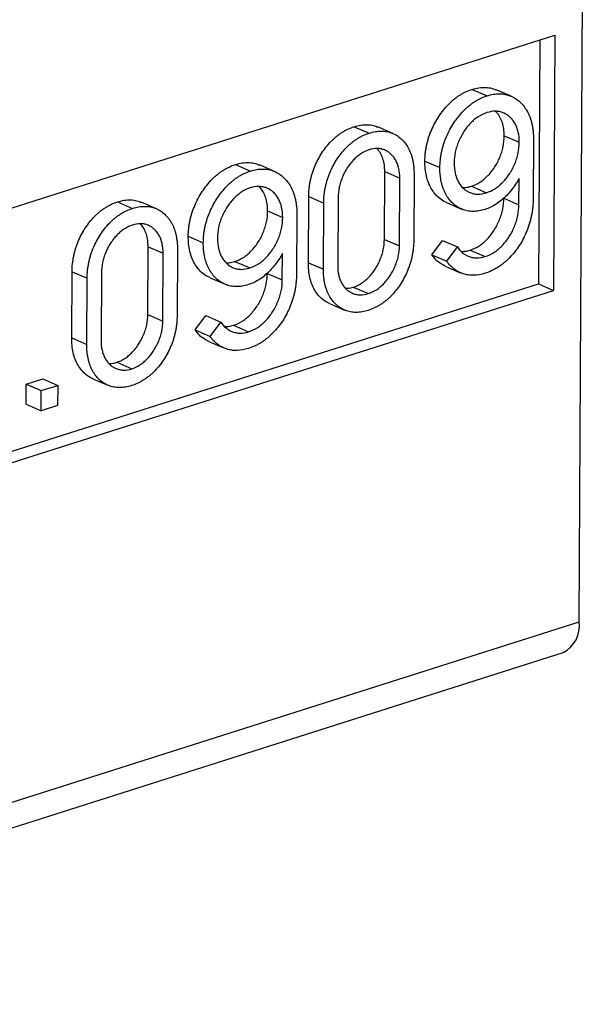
# Model space of a CAD drawing. Header units: millimetres. Extents: x 0 to 216, y 0 to 297.
# Tile 6 of 10: x 63 to 75, y 105 to 127. Entities that reach past the tile are written whole.
import ezdxf

# ---------------------------------------------------------------- set-up
doc = ezdxf.new("R2010")
doc.units = ezdxf.units.MM

msp = doc.modelspace()

# ---------------------------------------------------------------- linework, layer by layer
at = {"color": 7, "linetype": 'Continuous', "lineweight": 25}
for p, q in [((74.748, 113.627), (74.858, 134.054)), ((51.271, 119.137), (74.214, 126.434)), ((74.214, 126.434), (74.184, 120.863)), ((73.885, 126.329), (73.856, 121.005)), ((72.408, 125.253), (72.736, 125.111)), ((73.261, 125.103), (72.932, 125.245)), ((69.837, 124.438), (70.165, 124.296)), ((70.683, 124.289), (70.355, 124.431)), ((73.112, 124.239), (73.44, 124.097)), ((73.749, 124.157), (73.742, 122.867)), ((67.245, 123.611), (67.573, 123.469)), ((71.38, 123.688), (71.708, 123.546)), ((68.097, 123.461), (67.769, 123.603)), ((70.496, 121.977), (70.504, 123.458)), ((70.504, 123.458), (70.832, 123.316)), ((71.143, 123.397), (71.136, 121.953)), ((70.824, 121.835), (70.832, 123.316)), ((73.432, 122.735), (73.435, 123.308)), ((72.394, 123.137), (72.722, 122.996)), ((64.674, 122.796), (65.002, 122.654)), ((65.52, 122.647), (65.192, 122.789)), ((68.837, 121.468), (68.845, 122.912)), ((68.845, 122.912), (69.173, 122.771)), ((69.165, 121.327), (69.173, 122.771)), ((69.486, 122.888), (69.478, 121.407)), ((71.854, 122.781), (72.182, 122.639)), ((73.104, 122.877), (73.432, 122.735)), ((67.949, 122.597), (68.277, 122.455)), ((68.586, 122.515), (68.579, 121.225)), ((66.217, 122.046), (66.545, 121.904)), ((70.496, 121.977), (70.824, 121.835)), ((71.528, 121.642), (71.764, 121.956)), ((71.764, 121.956), (72.092, 121.814)), ((65.333, 120.335), (65.341, 121.816)), ((65.341, 121.816), (65.669, 121.674)), ((65.98, 121.755), (65.973, 120.311)), ((71.856, 121.5), (72.092, 121.814)), ((72.365, 121.743), (72.693, 121.602)), ((65.661, 120.194), (65.669, 121.674)), ((67.231, 121.495), (67.559, 121.354)), ((68.269, 121.093), (68.272, 121.666)), ((68.837, 121.468), (69.165, 121.327)), ((71.528, 121.642), (71.856, 121.5)), ((63.674, 119.827), (63.682, 121.271)), ((63.682, 121.271), (64.01, 121.129)), ((64.323, 121.246), (64.315, 119.766)), ((71.825, 121.392), (72.153, 121.25)), ((64.002, 119.685), (64.01, 121.129)), ((66.691, 121.139), (67.019, 120.997)), ((67.941, 121.235), (68.269, 121.093)), ((51.241, 113.566), (74.184, 120.863)), ((51.242, 113.813), (73.856, 121.005)), ((69.818, 120.935), (70.146, 120.794)), ((73.856, 121.005), (74.184, 120.863)), ((69.298, 120.577), (69.626, 120.435)), ((65.333, 120.335), (65.661, 120.194)), ((66.365, 120), (66.601, 120.314)), ((66.601, 120.314), (66.929, 120.172)), ((66.693, 119.858), (66.929, 120.172)), ((66.365, 120), (66.693, 119.858)), ((67.202, 120.101), (67.53, 119.96)), ((63.674, 119.827), (64.002, 119.685)), ((66.662, 119.75), (66.99, 119.609)), ((64.655, 119.294), (64.983, 119.152)), ((62.681, 118.818), (63.04, 118.932)), ((63.04, 118.932), (63.368, 118.79)), ((64.135, 118.935), (64.463, 118.794)), ((62.679, 118.377), (62.681, 118.818)), ((62.681, 118.818), (63.009, 118.676)), ((63.007, 118.235), (63.009, 118.676)), ((63.009, 118.676), (63.368, 118.79)), ((63.368, 118.79), (63.365, 118.349)), ((62.679, 118.377), (63.007, 118.235)), ((63.365, 118.349), (63.007, 118.235)), ((50.597, 105.946), (74.748, 113.627)), ((50.244, 105.276), (74.395, 112.957))]:
    msp.add_line(p, q, dxfattribs=at)
msp.add_arc((74.101, 113.54), 0.652, 296.7318, 7.6871, dxfattribs=at)
for points, knots in [([(71.38, 123.688), (71.381, 123.744), (71.385, 123.828), (71.4, 123.942), (71.416, 124.026), (71.436, 124.11), (71.46, 124.193), (71.489, 124.276), (71.532, 124.384), (71.595, 124.515), (71.683, 124.664), (71.783, 124.801), (71.876, 124.906), (71.954, 124.982), (72.014, 125.036), (72.076, 125.083), (72.14, 125.127), (72.205, 125.166), (72.294, 125.211), (72.362, 125.239), (72.408, 125.253)], [0, 0, 0, 0, 0.085431, 0.127468, 0.168909, 0.209949, 0.251146, 0.292845, 0.334571, 0.417428, 0.499081, 0.581089, 0.66425, 0.706128, 0.747666, 0.789083, 0.830377, 0.872187, 0.914164, 1, 1, 1, 1]), ([(72.408, 125.253), (72.458, 125.267), (72.559, 125.294), (72.707, 125.3), (72.833, 125.284), (72.904, 125.253), (72.931, 125.241)], [0, 0, 0, 0, 0.274738, 0.549447, 0.82406, 1, 1, 1, 1]), ([(72.736, 125.111), (72.782, 125.125), (72.851, 125.143), (72.942, 125.154), (73.007, 125.156), (73.071, 125.153), (73.133, 125.144), (73.193, 125.129), (73.271, 125.101), (73.362, 125.052), (73.461, 124.977), (73.546, 124.881), (73.608, 124.787), (73.649, 124.702), (73.677, 124.635), (73.699, 124.564), (73.718, 124.49), (73.732, 124.411), (73.747, 124.302), (73.749, 124.215), (73.749, 124.157)], [0, 0, 0, 0, 0.085737, 0.127745, 0.169156, 0.210055, 0.250849, 0.291968, 0.33326, 0.415221, 0.495943, 0.576981, 0.659454, 0.701228, 0.742687, 0.784401, 0.82648, 0.868539, 0.911653, 1, 1, 1, 1]), ([(71.708, 123.546), (71.709, 123.602), (71.713, 123.687), (71.728, 123.8), (71.744, 123.885), (71.764, 123.968), (71.788, 124.051), (71.817, 124.134), (71.86, 124.243), (71.923, 124.374), (72.011, 124.522), (72.111, 124.659), (72.204, 124.764), (72.282, 124.84), (72.342, 124.894), (72.404, 124.942), (72.468, 124.985), (72.533, 125.025), (72.622, 125.069), (72.69, 125.098), (72.736, 125.111)], [0, 0, 0, 0, 0.085431, 0.127468, 0.168909, 0.209949, 0.251146, 0.292845, 0.334571, 0.417428, 0.499081, 0.581089, 0.66425, 0.706128, 0.747666, 0.789083, 0.830377, 0.872187, 0.914164, 1, 1, 1, 1]), ([(72.734, 124.745), (72.67, 124.724), (72.576, 124.681), (72.457, 124.594), (72.374, 124.516), (72.297, 124.428), (72.227, 124.332), (72.167, 124.227), (72.114, 124.117), (72.072, 124.001), (72.03, 123.842), (72.019, 123.723), (72.018, 123.645)], [0, 0, 0, 0, 0.169972, 0.252554, 0.335835, 0.418352, 0.499916, 0.58148, 0.663998, 0.747278, 0.830036, 1, 1, 1, 1]), ([(73.44, 124.097), (73.44, 124.174), (73.429, 124.286), (73.39, 124.418), (73.349, 124.507), (73.297, 124.584), (73.237, 124.65), (73.168, 124.703), (73.092, 124.742), (73.01, 124.769), (72.891, 124.78), (72.797, 124.765), (72.734, 124.745)], [0, 0, 0, 0, 0.168516, 0.251176, 0.334051, 0.416952, 0.498594, 0.580594, 0.663496, 0.747101, 0.829762, 1, 1, 1, 1]), ([(73.112, 124.239), (73.11, 124.289), (73.107, 124.39), (73.075, 124.53), (73.02, 124.65), (72.968, 124.732), (72.93, 124.764), (72.922, 124.771)], [0, 0, 0, 0, 0.234323, 0.468593, 0.702856, 0.937173, 1, 1, 1, 1]), ([(69.837, 124.438), (69.885, 124.451), (69.982, 124.478), (70.124, 124.485), (70.25, 124.472), (70.323, 124.441), (70.354, 124.428)], [0, 0, 0, 0, 0.266705, 0.533375, 0.800009, 1, 1, 1, 1]), ([(68.845, 122.912), (68.845, 122.968), (68.849, 123.052), (68.864, 123.165), (68.878, 123.249), (68.898, 123.331), (68.92, 123.412), (68.947, 123.492), (68.988, 123.598), (69.048, 123.725), (69.131, 123.868), (69.227, 124), (69.315, 124.101), (69.391, 124.174), (69.45, 124.226), (69.51, 124.272), (69.572, 124.314), (69.636, 124.352), (69.724, 124.397), (69.792, 124.423), (69.837, 124.438)], [0, 0, 0, 0, 0.087615, 0.130284, 0.172235, 0.213842, 0.254955, 0.296524, 0.337733, 0.419567, 0.500045, 0.580523, 0.66268, 0.703889, 0.745459, 0.786572, 0.828067, 0.870103, 0.912386, 1, 1, 1, 1]), ([(69.173, 122.771), (69.173, 122.827), (69.178, 122.911), (69.192, 123.024), (69.206, 123.107), (69.226, 123.189), (69.248, 123.27), (69.275, 123.351), (69.316, 123.456), (69.376, 123.583), (69.459, 123.726), (69.555, 123.859), (69.643, 123.959), (69.719, 124.033), (69.778, 124.084), (69.838, 124.13), (69.9, 124.172), (69.964, 124.211), (70.052, 124.256), (70.12, 124.282), (70.165, 124.296)], [0, 0, 0, 0, 0.087615, 0.130284, 0.172235, 0.213842, 0.254955, 0.296524, 0.337733, 0.419567, 0.500045, 0.580523, 0.66268, 0.703889, 0.745459, 0.786572, 0.828067, 0.870103, 0.912386, 1, 1, 1, 1]), ([(70.165, 124.296), (70.21, 124.311), (70.278, 124.327), (70.366, 124.339), (70.43, 124.341), (70.492, 124.338), (70.552, 124.331), (70.61, 124.316), (70.685, 124.29), (70.773, 124.246), (70.867, 124.174), (70.949, 124.083), (71.008, 123.994), (71.048, 123.915), (71.074, 123.851), (71.095, 123.784), (71.113, 123.713), (71.127, 123.639), (71.141, 123.535), (71.144, 123.453), (71.143, 123.397)], [0, 0, 0, 0, 0.087612, 0.130279, 0.172314, 0.213807, 0.254919, 0.296487, 0.337695, 0.419525, 0.5, 0.580475, 0.662305, 0.703513, 0.745081, 0.786193, 0.827686, 0.869721, 0.912388, 1, 1, 1, 1]), ([(72.394, 123.137), (72.457, 123.158), (72.552, 123.201), (72.671, 123.289), (72.755, 123.367), (72.832, 123.454), (72.902, 123.551), (72.963, 123.655), (73.016, 123.767), (73.058, 123.882), (73.1, 124.041), (73.111, 124.161), (73.112, 124.239)], [0, 0, 0, 0, 0.169646, 0.252074, 0.335683, 0.418496, 0.499908, 0.581677, 0.664793, 0.747918, 0.830345, 1, 1, 1, 1]), ([(72.722, 122.996), (72.785, 123.016), (72.88, 123.059), (72.999, 123.147), (73.083, 123.225), (73.16, 123.313), (73.23, 123.41), (73.291, 123.514), (73.344, 123.625), (73.386, 123.74), (73.428, 123.899), (73.439, 124.019), (73.44, 124.097)], [0, 0, 0, 0, 0.169646, 0.252074, 0.335683, 0.418496, 0.499908, 0.581677, 0.664793, 0.747918, 0.830345, 1, 1, 1, 1]), ([(70.163, 123.933), (70.103, 123.915), (70.014, 123.87), (69.901, 123.789), (69.822, 123.714), (69.75, 123.63), (69.684, 123.539), (69.626, 123.44), (69.577, 123.335), (69.537, 123.226), (69.497, 123.075), (69.486, 122.962), (69.486, 122.888)], [0, 0, 0, 0, 0.169622, 0.252387, 0.335373, 0.41861, 0.500177, 0.581367, 0.664282, 0.74752, 0.829927, 1, 1, 1, 1]), ([(70.832, 123.316), (70.832, 123.39), (70.823, 123.497), (70.784, 123.622), (70.745, 123.707), (70.697, 123.781), (70.64, 123.843), (70.575, 123.893), (70.503, 123.931), (70.425, 123.956), (70.312, 123.966), (70.223, 123.953), (70.163, 123.933)], [0, 0, 0, 0, 0.169992, 0.252359, 0.335558, 0.418434, 0.499962, 0.581061, 0.664258, 0.747715, 0.829897, 1, 1, 1, 1]), ([(70.504, 123.458), (70.502, 123.506), (70.5, 123.602), (70.469, 123.734), (70.418, 123.849), (70.371, 123.924), (70.338, 123.953), (70.333, 123.958)], [0, 0, 0, 0, 0.2394717, 0.4788321, 0.7182769, 0.9577041, 1, 1, 1, 1]), ([(66.217, 122.046), (66.218, 122.102), (66.221, 122.187), (66.237, 122.3), (66.252, 122.384), (66.273, 122.468), (66.296, 122.551), (66.326, 122.634), (66.369, 122.743), (66.432, 122.873), (66.52, 123.022), (66.62, 123.159), (66.712, 123.264), (66.791, 123.34), (66.851, 123.394), (66.913, 123.442), (66.977, 123.485), (67.042, 123.525), (67.131, 123.569), (67.199, 123.598), (67.245, 123.611)], [0, 0, 0, 0, 0.085431, 0.127468, 0.168909, 0.209949, 0.251146, 0.292845, 0.334571, 0.417428, 0.499081, 0.581089, 0.66425, 0.706128, 0.747666, 0.789083, 0.830377, 0.872187, 0.914164, 1, 1, 1, 1]), ([(67.245, 123.611), (67.295, 123.625), (67.396, 123.653), (67.544, 123.658), (67.67, 123.642), (67.741, 123.612), (67.768, 123.599)], [0, 0, 0, 0, 0.274738, 0.549447, 0.82406, 1, 1, 1, 1]), ([(71.855, 122.783), (71.841, 122.789), (71.784, 122.809), (71.696, 122.871), (71.598, 122.967), (71.517, 123.084), (71.454, 123.214), (71.41, 123.361), (71.383, 123.519), (71.381, 123.632), (71.38, 123.688)], [0, 0, 0, 0, 0.046962, 0.188956, 0.330895, 0.464791, 0.598596, 0.73238, 0.866182, 1, 1, 1, 1]), ([(72.018, 123.645), (72.018, 123.567), (72.028, 123.454), (72.068, 123.321), (72.109, 123.232), (72.159, 123.153), (72.219, 123.088), (72.287, 123.035), (72.364, 122.997), (72.446, 122.971), (72.565, 122.959), (72.659, 122.976), (72.722, 122.996)], [0, 0, 0, 0, 0.170009, 0.252609, 0.335665, 0.41835, 0.499932, 0.581106, 0.664092, 0.747391, 0.829991, 1, 1, 1, 1]), ([(66.545, 121.904), (66.546, 121.96), (66.549, 122.045), (66.565, 122.159), (66.58, 122.243), (66.601, 122.326), (66.624, 122.409), (66.654, 122.492), (66.697, 122.601), (66.76, 122.732), (66.848, 122.88), (66.948, 123.018), (67.041, 123.122), (67.119, 123.198), (67.179, 123.252), (67.241, 123.3), (67.305, 123.343), (67.37, 123.383), (67.459, 123.428), (67.527, 123.456), (67.573, 123.469)], [0, 0, 0, 0, 0.085431, 0.127468, 0.168909, 0.209949, 0.251146, 0.292845, 0.334571, 0.417428, 0.499081, 0.581089, 0.66425, 0.706128, 0.747666, 0.789083, 0.830377, 0.872187, 0.914164, 1, 1, 1, 1]), ([(67.573, 123.469), (67.619, 123.483), (67.688, 123.501), (67.778, 123.512), (67.844, 123.514), (67.908, 123.512), (67.97, 123.502), (68.03, 123.487), (68.108, 123.459), (68.199, 123.411), (68.298, 123.335), (68.383, 123.239), (68.445, 123.145), (68.486, 123.06), (68.514, 122.993), (68.536, 122.922), (68.555, 122.848), (68.569, 122.769), (68.584, 122.66), (68.586, 122.573), (68.586, 122.515)], [0, 0, 0, 0, 0.085737, 0.127745, 0.169156, 0.210055, 0.250849, 0.291968, 0.33326, 0.415221, 0.495943, 0.576981, 0.659454, 0.701228, 0.742687, 0.784401, 0.82648, 0.868539, 0.911653, 1, 1, 1, 1]), ([(72.693, 122.631), (72.648, 122.616), (72.58, 122.601), (72.492, 122.589), (72.428, 122.587), (72.366, 122.59), (72.305, 122.599), (72.246, 122.614), (72.171, 122.642), (72.083, 122.688), (71.987, 122.761), (71.904, 122.855), (71.845, 122.946), (71.805, 123.026), (71.778, 123.091), (71.756, 123.158), (71.738, 123.23), (71.724, 123.303), (71.711, 123.408), (71.707, 123.49), (71.708, 123.546)], [0, 0, 0, 0, 0.086827, 0.129094, 0.171111, 0.212326, 0.253684, 0.295023, 0.336554, 0.418907, 0.499974, 0.581115, 0.663357, 0.705042, 0.74622, 0.787442, 0.828917, 0.870558, 0.912825, 1, 1, 1, 1]), ([(73.435, 123.308), (73.412, 123.264), (73.359, 123.177), (73.268, 123.053), (73.166, 122.936), (73.055, 122.832), (72.899, 122.716), (72.776, 122.657), (72.693, 122.631)], [0.1318661, 0.1318661, 0.1318661, 0.1318661, 0.2464238, 0.3699279, 0.4957726, 0.6221777, 0.7468506, 1, 1, 1, 1]), ([(67.571, 123.103), (67.507, 123.083), (67.413, 123.039), (67.294, 122.952), (67.211, 122.874), (67.134, 122.786), (67.064, 122.69), (67.004, 122.585), (66.951, 122.475), (66.909, 122.36), (66.866, 122.201), (66.856, 122.081), (66.855, 122.003)], [0, 0, 0, 0, 0.169972, 0.252554, 0.335835, 0.418352, 0.499916, 0.58148, 0.663998, 0.747278, 0.830036, 1, 1, 1, 1]), ([(68.277, 122.455), (68.277, 122.532), (68.266, 122.644), (68.227, 122.777), (68.186, 122.865), (68.134, 122.942), (68.074, 123.008), (68.005, 123.061), (67.929, 123.101), (67.847, 123.127), (67.728, 123.138), (67.634, 123.124), (67.571, 123.103)], [0, 0, 0, 0, 0.168516, 0.251176, 0.334051, 0.416952, 0.498594, 0.580594, 0.663496, 0.747101, 0.829762, 1, 1, 1, 1]), ([(67.949, 122.597), (67.947, 122.647), (67.944, 122.749), (67.912, 122.888), (67.857, 123.009), (67.805, 123.09), (67.767, 123.123), (67.759, 123.13)], [0, 0, 0, 0, 0.234323, 0.468593, 0.702856, 0.937173, 1, 1, 1, 1]), ([(72.203, 123.11), (72.226, 123.109), (72.288, 123.107), (72.353, 123.126), (72.394, 123.137)], [0, 0, 0, 0, 0.366291, 1, 1, 1, 1]), ([(63.682, 121.271), (63.682, 121.326), (63.686, 121.411), (63.701, 121.524), (63.715, 121.607), (63.735, 121.689), (63.757, 121.77), (63.784, 121.851), (63.825, 121.956), (63.885, 122.083), (63.968, 122.226), (64.064, 122.358), (64.152, 122.459), (64.228, 122.533), (64.287, 122.584), (64.347, 122.63), (64.409, 122.672), (64.473, 122.71), (64.561, 122.756), (64.629, 122.781), (64.674, 122.796)], [0, 0, 0, 0, 0.087615, 0.130284, 0.172235, 0.213842, 0.254955, 0.296524, 0.337733, 0.419567, 0.500045, 0.580523, 0.66268, 0.703889, 0.745459, 0.786572, 0.828067, 0.870103, 0.912386, 1, 1, 1, 1]), ([(64.674, 122.796), (64.722, 122.809), (64.819, 122.836), (64.961, 122.843), (65.087, 122.83), (65.16, 122.799), (65.191, 122.786)], [0, 0, 0, 0, 0.2667048, 0.5333754, 0.8000092, 1, 1, 1, 1]), ([(72.365, 121.743), (72.433, 121.764), (72.534, 121.812), (72.66, 121.904), (72.745, 121.987), (72.824, 122.079), (72.894, 122.179), (72.956, 122.287), (73.008, 122.401), (73.051, 122.518), (73.092, 122.679), (73.104, 122.799), (73.104, 122.877)], [0, 0, 0, 0, 0.176579, 0.260648, 0.344472, 0.426841, 0.508462, 0.589482, 0.671974, 0.754135, 0.835204, 1, 1, 1, 1]), ([(73.742, 122.867), (73.741, 122.806), (73.738, 122.716), (73.722, 122.594), (73.708, 122.504), (73.687, 122.416), (73.664, 122.329), (73.635, 122.243), (73.593, 122.13), (73.531, 121.995), (73.442, 121.842), (73.342, 121.702), (73.248, 121.596), (73.168, 121.518), (73.106, 121.464), (73.042, 121.414), (72.975, 121.369), (72.907, 121.329), (72.813, 121.281), (72.74, 121.254), (72.692, 121.237)], [0, 0, 0, 0, 0.08903, 0.131953, 0.174194, 0.216083, 0.257602, 0.29885, 0.340063, 0.421906, 0.501744, 0.581789, 0.662718, 0.703779, 0.744693, 0.785992, 0.82718, 0.869141, 0.912064, 1, 1, 1, 1]), ([(64.01, 121.129), (64.01, 121.185), (64.014, 121.269), (64.029, 121.382), (64.043, 121.465), (64.063, 121.547), (64.085, 121.629), (64.112, 121.709), (64.153, 121.814), (64.213, 121.941), (64.296, 122.084), (64.392, 122.217), (64.48, 122.317), (64.556, 122.391), (64.615, 122.442), (64.675, 122.488), (64.737, 122.531), (64.801, 122.569), (64.889, 122.614), (64.957, 122.64), (65.002, 122.654)], [0, 0, 0, 0, 0.087615, 0.130284, 0.172235, 0.213842, 0.254955, 0.296524, 0.337733, 0.419567, 0.500045, 0.580523, 0.66268, 0.703889, 0.745459, 0.786572, 0.828067, 0.870103, 0.912386, 1, 1, 1, 1]), ([(65.002, 122.654), (65.047, 122.669), (65.115, 122.686), (65.203, 122.697), (65.267, 122.699), (65.329, 122.696), (65.389, 122.689), (65.447, 122.674), (65.522, 122.649), (65.609, 122.604), (65.704, 122.532), (65.786, 122.441), (65.845, 122.352), (65.885, 122.273), (65.911, 122.209), (65.932, 122.142), (65.95, 122.071), (65.964, 121.997), (65.978, 121.893), (65.981, 121.811), (65.98, 121.755)], [0, 0, 0, 0, 0.087612, 0.130279, 0.172314, 0.213807, 0.254919, 0.296487, 0.337695, 0.419525, 0.5, 0.580475, 0.662305, 0.703513, 0.745081, 0.786193, 0.827686, 0.869721, 0.912388, 1, 1, 1, 1]), ([(67.231, 121.495), (67.294, 121.516), (67.389, 121.559), (67.508, 121.647), (67.592, 121.725), (67.669, 121.813), (67.739, 121.909), (67.8, 122.014), (67.853, 122.125), (67.895, 122.24), (67.937, 122.399), (67.948, 122.519), (67.949, 122.597)], [0, 0, 0, 0, 0.169646, 0.252074, 0.335683, 0.418496, 0.499908, 0.581677, 0.664793, 0.747918, 0.830345, 1, 1, 1, 1]), ([(72.693, 121.602), (72.761, 121.622), (72.862, 121.67), (72.988, 121.762), (73.073, 121.845), (73.152, 121.937), (73.222, 122.037), (73.284, 122.145), (73.336, 122.259), (73.379, 122.377), (73.42, 122.537), (73.432, 122.657), (73.432, 122.735)], [0, 0, 0, 0, 0.176579, 0.260648, 0.344472, 0.426841, 0.508462, 0.589482, 0.671974, 0.754135, 0.835204, 1, 1, 1, 1]), ([(67.559, 121.354), (67.622, 121.374), (67.717, 121.417), (67.836, 121.505), (67.92, 121.583), (67.997, 121.671), (68.067, 121.768), (68.128, 121.872), (68.181, 121.983), (68.223, 122.099), (68.265, 122.258), (68.276, 122.377), (68.277, 122.455)], [0, 0, 0, 0, 0.169646, 0.252074, 0.335683, 0.418496, 0.499908, 0.581677, 0.664793, 0.747918, 0.830345, 1, 1, 1, 1]), ([(65, 122.291), (64.94, 122.273), (64.851, 122.229), (64.738, 122.147), (64.659, 122.072), (64.587, 121.988), (64.521, 121.897), (64.463, 121.798), (64.414, 121.693), (64.374, 121.584), (64.334, 121.433), (64.323, 121.32), (64.323, 121.246)], [0, 0, 0, 0, 0.169622, 0.252387, 0.335373, 0.41861, 0.500177, 0.581367, 0.664282, 0.74752, 0.829927, 1, 1, 1, 1]), ([(65.669, 121.674), (65.669, 121.748), (65.66, 121.855), (65.621, 121.981), (65.582, 122.065), (65.534, 122.139), (65.477, 122.201), (65.412, 122.251), (65.34, 122.289), (65.262, 122.314), (65.149, 122.324), (65.06, 122.311), (65, 122.291)], [0, 0, 0, 0, 0.169992, 0.252359, 0.335558, 0.418434, 0.499962, 0.581061, 0.664258, 0.747715, 0.829897, 1, 1, 1, 1]), ([(65.341, 121.816), (65.339, 121.864), (65.336, 121.96), (65.306, 122.093), (65.255, 122.207), (65.208, 122.282), (65.175, 122.312), (65.17, 122.316)], [0, 0, 0, 0, 0.239472, 0.478832, 0.718277, 0.957704, 1, 1, 1, 1]), ([(66.692, 121.142), (66.678, 121.147), (66.621, 121.167), (66.533, 121.229), (66.435, 121.325), (66.354, 121.442), (66.29, 121.572), (66.247, 121.719), (66.22, 121.877), (66.218, 121.99), (66.217, 122.046)], [0, 0, 0, 0, 0.046962, 0.188956, 0.330895, 0.464791, 0.598596, 0.73238, 0.866182, 1, 1, 1, 1]), ([(67.53, 120.989), (67.485, 120.974), (67.417, 120.959), (67.329, 120.947), (67.265, 120.945), (67.202, 120.948), (67.142, 120.957), (67.083, 120.972), (67.008, 121), (66.919, 121.046), (66.824, 121.12), (66.741, 121.213), (66.682, 121.304), (66.642, 121.385), (66.615, 121.449), (66.593, 121.516), (66.575, 121.588), (66.561, 121.662), (66.548, 121.766), (66.544, 121.848), (66.545, 121.904)], [0, 0, 0, 0, 0.086827, 0.129094, 0.171111, 0.212326, 0.253684, 0.295023, 0.336554, 0.418907, 0.499974, 0.581115, 0.663357, 0.705042, 0.74622, 0.787442, 0.828917, 0.870558, 0.912825, 1, 1, 1, 1]), ([(66.855, 122.003), (66.855, 121.925), (66.865, 121.812), (66.905, 121.679), (66.945, 121.591), (66.996, 121.512), (67.056, 121.446), (67.124, 121.393), (67.201, 121.355), (67.283, 121.329), (67.402, 121.317), (67.496, 121.334), (67.559, 121.354)], [0, 0, 0, 0, 0.170009, 0.252609, 0.335665, 0.41835, 0.499932, 0.581106, 0.664092, 0.747391, 0.829991, 1, 1, 1, 1]), ([(69.818, 120.935), (69.878, 120.954), (69.967, 120.997), (70.08, 121.08), (70.159, 121.154), (70.232, 121.237), (70.297, 121.329), (70.355, 121.428), (70.405, 121.533), (70.445, 121.642), (70.484, 121.791), (70.496, 121.904), (70.496, 121.977)], [0, 0, 0, 0, 0.170502, 0.253064, 0.336716, 0.419786, 0.501076, 0.582795, 0.665865, 0.748747, 0.831308, 1, 1, 1, 1]), ([(71.136, 121.953), (71.136, 121.897), (71.131, 121.813), (71.117, 121.7), (71.102, 121.617), (71.083, 121.535), (71.061, 121.454), (71.034, 121.373), (70.993, 121.268), (70.933, 121.141), (70.85, 120.997), (70.754, 120.866), (70.666, 120.765), (70.591, 120.691), (70.532, 120.64), (70.471, 120.593), (70.409, 120.551), (70.345, 120.513), (70.257, 120.468), (70.189, 120.441), (70.144, 120.427)], [0, 0, 0, 0, 0.087597, 0.130257, 0.172285, 0.213771, 0.254875, 0.296436, 0.337637, 0.419453, 0.500208, 0.580412, 0.662228, 0.703429, 0.74499, 0.786229, 0.827715, 0.869743, 0.912403, 1, 1, 1, 1]), ([(70.146, 120.794), (70.206, 120.812), (70.295, 120.855), (70.408, 120.938), (70.487, 121.013), (70.56, 121.096), (70.625, 121.188), (70.683, 121.286), (70.733, 121.391), (70.773, 121.5), (70.812, 121.65), (70.824, 121.762), (70.824, 121.835)], [0, 0, 0, 0, 0.170502, 0.253064, 0.336716, 0.419786, 0.501076, 0.582795, 0.665865, 0.748747, 0.831308, 1, 1, 1, 1]), ([(72.092, 121.814), (72.124, 121.765), (72.18, 121.698), (72.271, 121.636), (72.346, 121.6), (72.428, 121.578), (72.542, 121.566), (72.633, 121.582), (72.693, 121.602)], [0, 0, 0, 0, 0.244615, 0.368074, 0.493814, 0.620761, 0.745883, 1, 1, 1, 1]), ([(72.171, 121.715), (72.201, 121.715), (72.265, 121.715), (72.33, 121.733), (72.365, 121.743)], [0, 0, 0, 0, 0.466478, 1, 1, 1, 1]), ([(67.04, 121.468), (67.063, 121.467), (67.125, 121.465), (67.19, 121.484), (67.231, 121.495)], [0, 0, 0, 0, 0.366291, 1, 1, 1, 1]), ([(68.272, 121.666), (68.249, 121.623), (68.196, 121.535), (68.105, 121.411), (68.003, 121.294), (67.892, 121.19), (67.736, 121.074), (67.613, 121.015), (67.53, 120.989)], [0.1318661, 0.1318661, 0.1318661, 0.1318661, 0.2464238, 0.3699279, 0.4957726, 0.6221777, 0.7468506, 1, 1, 1, 1]), ([(69.299, 120.58), (69.288, 120.583), (69.236, 120.602), (69.151, 120.66), (69.053, 120.754), (68.973, 120.869), (68.91, 120.998), (68.866, 121.144), (68.841, 121.301), (68.839, 121.413), (68.837, 121.468)], [0, 0, 0, 0, 0.035276, 0.179012, 0.322669, 0.458207, 0.593646, 0.729102, 0.86455, 1, 1, 1, 1]), ([(71.826, 121.393), (71.791, 121.41), (71.716, 121.446), (71.615, 121.529), (71.557, 121.604), (71.528, 121.642)], [0, 0, 0, 0, 0.303751, 0.651871, 1, 1, 1, 1]), ([(72.692, 121.237), (72.608, 121.211), (72.484, 121.188), (72.326, 121.197), (72.215, 121.224), (72.11, 121.267), (71.983, 121.348), (71.902, 121.434), (71.856, 121.5)], [0, 0, 0, 0, 0.255458, 0.380477, 0.505519, 0.630243, 0.753032, 1, 1, 1, 1]), ([(70.144, 120.427), (70.099, 120.413), (70.031, 120.396), (69.943, 120.385), (69.88, 120.383), (69.818, 120.385), (69.758, 120.394), (69.699, 120.408), (69.624, 120.434), (69.537, 120.478), (69.442, 120.55), (69.36, 120.641), (69.301, 120.73), (69.261, 120.81), (69.235, 120.873), (69.214, 120.941), (69.195, 121.01), (69.182, 121.085), (69.168, 121.189), (69.165, 121.271), (69.165, 121.327)], [0, 0, 0, 0, 0.087599, 0.129875, 0.171904, 0.213391, 0.254632, 0.296195, 0.337397, 0.41954, 0.499748, 0.580505, 0.662325, 0.703527, 0.745089, 0.786195, 0.827794, 0.869738, 0.9124, 1, 1, 1, 1]), ([(69.478, 121.407), (69.477, 121.334), (69.487, 121.228), (69.525, 121.103), (69.564, 121.02), (69.613, 120.946), (69.669, 120.883), (69.734, 120.834), (69.807, 120.797), (69.885, 120.771), (69.997, 120.761), (70.086, 120.773), (70.146, 120.794)], [0, 0, 0, 0, 0.168773, 0.251373, 0.334295, 0.417405, 0.498786, 0.580544, 0.663654, 0.746835, 0.829979, 1, 1, 1, 1]), ([(67.202, 120.101), (67.27, 120.122), (67.371, 120.17), (67.497, 120.262), (67.582, 120.345), (67.661, 120.437), (67.731, 120.537), (67.793, 120.645), (67.845, 120.759), (67.888, 120.877), (67.929, 121.037), (67.941, 121.157), (67.941, 121.235)], [0, 0, 0, 0, 0.176579, 0.260648, 0.344472, 0.426841, 0.508462, 0.589482, 0.671974, 0.754135, 0.835204, 1, 1, 1, 1]), ([(68.579, 121.225), (68.578, 121.165), (68.575, 121.074), (68.559, 120.952), (68.545, 120.863), (68.524, 120.774), (68.501, 120.687), (68.472, 120.601), (68.43, 120.488), (68.367, 120.353), (68.279, 120.2), (68.179, 120.06), (68.085, 119.954), (68.005, 119.876), (67.943, 119.822), (67.878, 119.772), (67.812, 119.727), (67.744, 119.687), (67.65, 119.639), (67.577, 119.612), (67.528, 119.596)], [0, 0, 0, 0, 0.08903, 0.131953, 0.174194, 0.216083, 0.257602, 0.29885, 0.340063, 0.421906, 0.501744, 0.581789, 0.662718, 0.703779, 0.744693, 0.785992, 0.82718, 0.869141, 0.912064, 1, 1, 1, 1]), ([(67.53, 119.96), (67.598, 119.98), (67.699, 120.028), (67.825, 120.12), (67.91, 120.203), (67.989, 120.296), (68.059, 120.396), (68.121, 120.503), (68.173, 120.617), (68.216, 120.735), (68.257, 120.895), (68.269, 121.015), (68.269, 121.093)], [0, 0, 0, 0, 0.176579, 0.260648, 0.344472, 0.426841, 0.508462, 0.589482, 0.671974, 0.754135, 0.835204, 1, 1, 1, 1]), ([(69.648, 120.91), (69.666, 120.91), (69.721, 120.907), (69.779, 120.924), (69.818, 120.935)], [0, 0, 0, 0, 0.3243313, 1, 1, 1, 1]), ([(64.655, 119.294), (64.715, 119.312), (64.804, 119.355), (64.917, 119.438), (64.996, 119.513), (65.069, 119.596), (65.134, 119.687), (65.192, 119.786), (65.242, 119.891), (65.282, 120), (65.321, 120.149), (65.333, 120.262), (65.333, 120.335)], [0, 0, 0, 0, 0.170502, 0.253064, 0.336716, 0.419786, 0.501076, 0.582795, 0.665865, 0.748747, 0.831308, 1, 1, 1, 1]), ([(65.973, 120.311), (65.973, 120.256), (65.968, 120.171), (65.954, 120.058), (65.939, 119.975), (65.92, 119.893), (65.898, 119.812), (65.871, 119.731), (65.83, 119.626), (65.77, 119.499), (65.687, 119.355), (65.591, 119.224), (65.503, 119.123), (65.428, 119.05), (65.369, 118.998), (65.308, 118.951), (65.246, 118.909), (65.182, 118.871), (65.094, 118.826), (65.026, 118.8), (64.981, 118.786)], [0, 0, 0, 0, 0.087597, 0.130257, 0.172285, 0.213771, 0.254875, 0.296436, 0.337637, 0.419453, 0.500208, 0.580412, 0.662228, 0.703429, 0.74499, 0.786229, 0.827715, 0.869743, 0.912403, 1, 1, 1, 1]), ([(64.983, 119.152), (65.043, 119.17), (65.132, 119.213), (65.245, 119.296), (65.324, 119.371), (65.397, 119.454), (65.462, 119.546), (65.52, 119.644), (65.57, 119.749), (65.61, 119.858), (65.649, 120.008), (65.661, 120.121), (65.661, 120.194)], [0, 0, 0, 0, 0.170502, 0.253064, 0.336716, 0.419786, 0.501076, 0.582795, 0.665865, 0.748747, 0.831308, 1, 1, 1, 1]), ([(66.929, 120.172), (66.961, 120.123), (67.017, 120.056), (67.108, 119.994), (67.183, 119.958), (67.265, 119.936), (67.379, 119.925), (67.47, 119.94), (67.53, 119.96)], [0, 0, 0, 0, 0.244615, 0.368074, 0.493814, 0.620761, 0.745883, 1, 1, 1, 1]), ([(66.663, 119.751), (66.628, 119.768), (66.553, 119.804), (66.452, 119.887), (66.394, 119.962), (66.365, 120)], [0, 0, 0, 0, 0.303751, 0.651871, 1, 1, 1, 1]), ([(67.008, 120.073), (67.038, 120.073), (67.101, 120.073), (67.167, 120.091), (67.202, 120.101)], [0, 0, 0, 0, 0.466478, 1, 1, 1, 1]), ([(64.136, 118.938), (64.125, 118.941), (64.073, 118.96), (63.988, 119.018), (63.89, 119.112), (63.81, 119.227), (63.747, 119.357), (63.703, 119.502), (63.678, 119.66), (63.676, 119.771), (63.674, 119.827)], [0, 0, 0, 0, 0.035276, 0.179012, 0.322669, 0.458207, 0.593646, 0.729102, 0.86455, 1, 1, 1, 1]), ([(64.315, 119.766), (64.314, 119.692), (64.324, 119.587), (64.362, 119.462), (64.401, 119.378), (64.45, 119.304), (64.506, 119.241), (64.571, 119.192), (64.644, 119.155), (64.721, 119.13), (64.834, 119.119), (64.923, 119.132), (64.983, 119.152)], [0, 0, 0, 0, 0.168773, 0.251373, 0.334295, 0.417405, 0.498786, 0.580544, 0.663654, 0.746835, 0.829979, 1, 1, 1, 1]), ([(67.528, 119.596), (67.445, 119.569), (67.321, 119.546), (67.163, 119.555), (67.052, 119.582), (66.947, 119.625), (66.82, 119.706), (66.739, 119.792), (66.693, 119.858)], [0, 0, 0, 0, 0.255458, 0.380477, 0.505519, 0.630243, 0.753032, 1, 1, 1, 1]), ([(64.981, 118.786), (64.936, 118.771), (64.868, 118.754), (64.78, 118.743), (64.717, 118.741), (64.655, 118.743), (64.595, 118.752), (64.536, 118.766), (64.461, 118.792), (64.374, 118.836), (64.279, 118.908), (64.197, 118.999), (64.138, 119.088), (64.098, 119.168), (64.072, 119.231), (64.051, 119.299), (64.032, 119.369), (64.019, 119.443), (64.005, 119.547), (64.002, 119.629), (64.002, 119.685)], [0, 0, 0, 0, 0.087599, 0.129875, 0.171904, 0.213391, 0.254632, 0.296195, 0.337397, 0.41954, 0.499748, 0.580505, 0.662325, 0.703527, 0.745089, 0.786195, 0.827794, 0.869738, 0.9124, 1, 1, 1, 1]), ([(64.485, 119.268), (64.503, 119.268), (64.558, 119.265), (64.616, 119.282), (64.655, 119.294)], [0, 0, 0, 0, 0.3243313, 1, 1, 1, 1])]:
    msp.add_open_spline(points, degree=3, knots=knots, dxfattribs=at)

doc.saveas('drawing.dxf')
